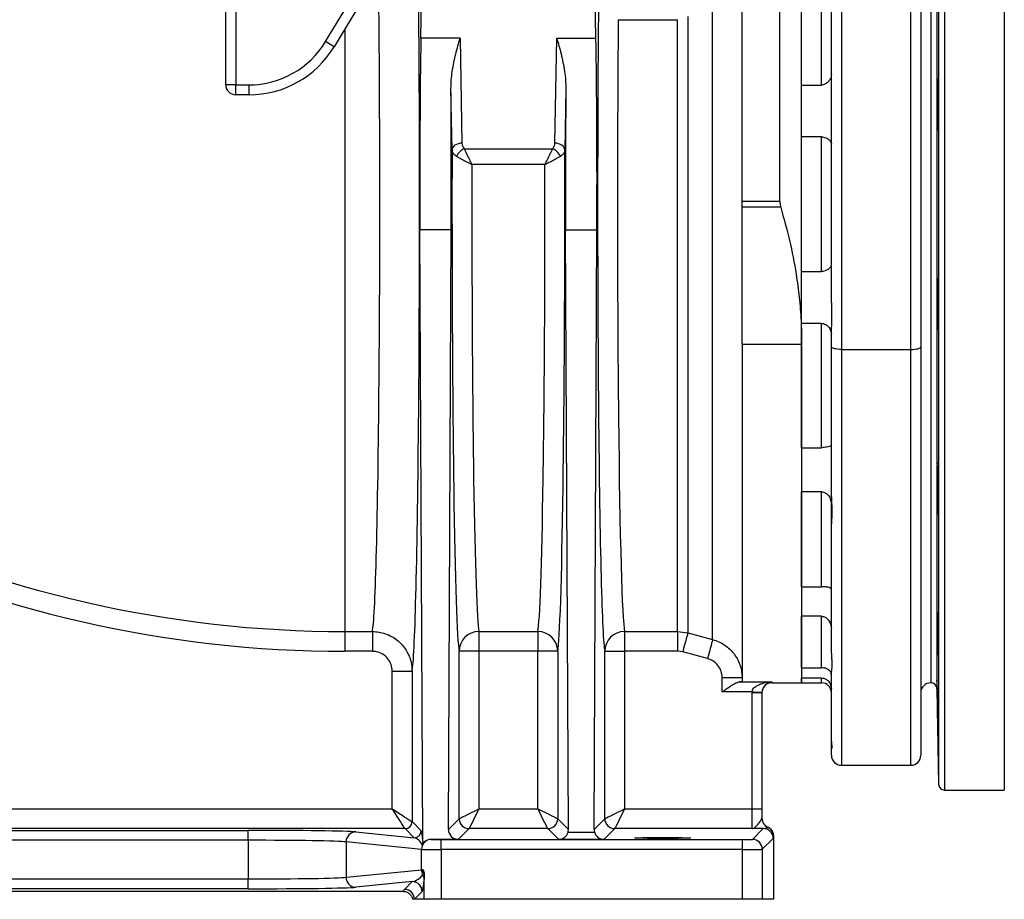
# Model space of a CAD drawing. Header units: millimetres. Extents: x 2510 to 14275, y 2068 to 15413.
# Tile 2 of 13: x 5016 to 7496, y 2068 to 4283. Entities that reach past the tile are written whole.
import ezdxf

# ---------------------------------------------------------------- set-up
doc = ezdxf.new("R2010")
doc.units = ezdxf.units.MM
doc.header["$LTSCALE"] = 5

msp = doc.modelspace()

# ---------------------------------------------------------------- linework, layer by layer
at = {"color": 8, "linetype": 'Continuous', "lineweight": 25}
for p, q in [((7345.1, 5293.3), (7345.1, 2343.3)), ((7495.6, 5293.3), (7495.6, 2343.3)), ((7330.1, 5278.6), (7330.1, 2358)), ((7325.9, 5038), (7325.9, 2598.6)), ((5835.3, 4260.6), (5835.3, 2742.5)), ((7085.3, 3452.7), (7085.3, 2405.8)), ((7260.3, 2405.8), (7260.3, 3452.7)), ((6910.3, 2615.6), (6910.3, 2613.3)), ((7035.3, 2613.3), (7035.3, 2625.3))]:
    msp.add_line(p, q, dxfattribs=at)
at = {"color": 7, "linetype": 'Continuous', "lineweight": 25}
for p, q in [((5535.3, 4118.8), (5535.3, 5043.3)), ((5560.3, 5043.3), (5560.3, 4118.8)), ((7310.3, 5023.3), (7310.3, 2613.3)), ((6930.3, 3826), (6930.3, 4803.9)), ((6985.3, 3466.2), (6985.3, 4741.9)), ((7260.3, 3452.7), (7260.3, 4702.1)), ((7285.3, 4708.6), (7285.3, 3459.2)), ((6467.4, 4236.4), (6460.8, 4614)), ((6835.3, 3826), (6835.3, 4616.4)), ((5786.4, 4227.7), (5955.6, 4509.3)), ((5977, 4496.4), (5807.8, 4214.8)), ((7060.3, 3571), (7060.3, 4509.6)), ((7085.3, 4503.1), (7085.3, 3452.7)), ((6985.3, 4118.4), (6985.3, 4431.3)), ((7035.3, 4118.4), (7035.3, 4431.3)), ((6026.5, 4236.4), (6029.2, 4390.3)), ((6761.2, 2722.3), (6761.2, 4327.9)), ((6698.8, 4290.7), (6698.8, 2739.1)), ((6523.5, 4282.8), (6672.9, 4282.8)), ((6672.9, 2742.5), (6672.9, 4282.8)), ((6125.4, 4236.4), (6026.5, 4236.4)), ((6125.4, 4236.4), (6130, 3972)), ((6363.9, 3972), (6368.5, 4236.4)), ((6368.5, 4236.4), (6467.4, 4236.4)), ((5560.3, 4118.8), (5535.3, 4118.8)), ((5560.3, 4118.8), (5593.9, 4118.8)), ((5560.3, 4093.8), (5560.3, 4118.8)), ((5593.9, 4093.8), (5593.9, 4118.8)), ((6985.3, 4118.4), (7035.3, 4118.4)), ((5593.9, 4093.8), (5560.3, 4093.8)), ((6105, 3954.3), (6102.3, 4109.3)), ((6391.6, 4109.3), (6388.9, 3954.3)), ((7035.3, 3987.7), (6985.3, 3987.7)), ((6985.3, 3649), (6985.3, 3987.7)), ((7035.3, 3649), (7035.3, 3987.7)), ((6135.6, 3958.1), (6358.3, 3958.1)), ((6339, 3918.1), (6154.9, 3918.1)), ((6835.3, 3826), (6930.3, 3826)), ((6835.3, 3811.1), (6835.3, 3826)), ((6932.5, 3811.1), (6835.3, 3811.1)), ((6835.3, 3466.2), (6835.3, 3811.1)), ((6103, 3753.5), (6024.2, 3753.5)), ((6031.4, 2214), (6024.2, 3753.5)), ((6095.9, 2244.3), (6103, 3753.5)), ((6391, 3753.5), (6469.7, 3753.5)), ((6398, 2244.3), (6391, 3753.5)), ((6462.6, 2244.3), (6469.7, 3753.5)), ((6985.3, 3649), (7035.3, 3649)), ((7035.3, 3518.2), (6985.3, 3518.2)), ((6985.3, 3205.3), (6985.3, 3518.2)), ((7035.3, 3205.3), (7035.3, 3518.2)), ((7060.3, 3459.2), (7060.3, 3510)), ((6835.3, 3466.2), (6985.3, 3466.2)), ((6835.3, 3466.2), (6835.3, 2617.5)), ((6985.3, 3466.2), (6985.3, 2613.3)), ((7060.3, 3081.8), (7060.3, 3459.2)), ((7085.3, 3452.7), (7260.3, 3452.7)), ((7285.3, 3459.2), (7285.3, 2430.8)), ((6985.3, 3205.3), (7035.3, 3205.3)), ((7035.3, 3094.5), (6985.3, 3094.5)), ((6985.3, 2855), (6985.3, 3094.5)), ((7035.3, 2855), (7035.3, 3094.5)), ((7060.3, 3013.7), (7060.3, 3063)), ((7060.3, 2687.9), (7060.3, 3013.7)), ((6985.3, 2855), (7035.3, 2855)), ((7035.3, 2780.9), (6985.3, 2780.9)), ((6985.3, 2651.3), (6985.3, 2780.9)), ((7035.3, 2651.3), (7035.3, 2780.9)), ((5835.3, 2742.5), (5904.4, 2742.5)), ((5835.3, 2742.5), (5835.3, 2692.7)), ((5904.4, 2742.5), (5904.4, 2692.7)), ((6172.8, 2742.5), (6321.1, 2742.5)), ((6172.8, 2742.5), (6172.8, 2692.7)), ((6321.1, 2742.5), (6321.1, 2692.7)), ((6539.6, 2742.5), (6672.9, 2742.5)), ((6539.6, 2742.5), (6539.6, 2692.7)), ((6672.9, 2742.5), (6698.8, 2739.1)), ((6672.9, 2742.5), (6672.9, 2692.7)), ((6698.8, 2739.1), (6761.2, 2722.3)), ((5904.4, 2692.7), (5835.3, 2692.7)), ((6122.8, 2271.2), (6122.8, 2692.7)), ((6172.8, 2692.7), (6122.8, 2692.7)), ((6172.8, 2692.7), (6172.8, 2296.2)), ((6321.1, 2692.7), (6172.8, 2692.7)), ((6371.1, 2692.7), (6321.1, 2692.7)), ((6321.1, 2296.2), (6321.1, 2692.7)), ((6371.1, 2692.7), (6371.1, 2271.2)), ((6489.6, 2271.2), (6489.6, 2692.7)), ((6489.6, 2692.7), (6539.6, 2692.7)), ((6539.6, 2692.7), (6539.6, 2296.2)), ((6672.9, 2692.7), (6539.6, 2692.7)), ((6685.8, 2691), (6672.9, 2692.7)), ((6748.3, 2674.2), (6685.8, 2691)), ((5954.3, 2642.6), (6004.3, 2642.6)), ((5954.3, 2296.2), (5954.3, 2642.6)), ((6004.3, 2642.6), (6004.3, 2263.8)), ((6985.3, 2651.3), (7035.3, 2651.3)), ((7060.3, 2466.1), (7060.3, 2642.4)), ((6835.3, 2625.8), (6785.3, 2625.8)), ((6785.3, 2590.6), (6785.3, 2625.8)), ((6827.7, 2615.6), (6910.3, 2615.6)), ((6910.3, 2613.3), (6985.3, 2613.3)), ((7035.3, 2625.3), (6985.3, 2625.3)), ((6985.3, 2613.3), (6985.3, 2625.3)), ((6985.3, 2613.3), (7035.3, 2613.3)), ((6860.4, 2590.6), (6785.3, 2590.6)), ((6860.3, 2588.6), (6860.4, 2590.6)), ((6860.3, 2296.2), (6860.3, 2588.6)), ((6860.3, 2588.6), (6885.3, 2588.6)), ((6885.4, 2589.6), (6885.3, 2588.6)), ((6885.3, 2588.6), (6885.3, 2296.2)), ((7325.9, 2598.6), (7330.1, 2358)), ((7060.3, 2450.1), (7060.3, 2466.1)), ((7060.3, 2430.8), (7060.3, 2450.1)), ((7085.3, 2405.8), (7260.3, 2405.8)), ((7345.1, 2343.3), (7495.6, 2343.3)), ((3220.8, 2296.2), (5954.3, 2296.2)), ((6172.8, 2296.2), (6321.1, 2296.2)), ((6539.6, 2296.2), (6860.3, 2296.2)), ((6860.3, 2246.3), (6860.3, 2296.2)), ((6860.3, 2296.2), (6885.3, 2296.2)), ((6885.3, 2296.2), (6885.3, 2272.5)), ((6004.3, 2263.8), (6027.2, 2240.8)), ((6095.9, 2244.3), (6122.8, 2271.2)), ((6371.1, 2271.2), (6398, 2244.3)), ((6462.6, 2244.3), (6489.6, 2271.2)), ((5986.8, 2246.3), (3196, 2246.3)), ((4128.7, 2241.9), (5591.9, 2241.9)), ((5591.9, 2216.9), (5591.9, 2241.9)), ((5862.8, 2237.9), (6009.7, 2223.3)), ((6009.7, 2223.3), (5986.8, 2246.3)), ((6147.8, 2246.3), (6120.8, 2219.2)), ((6346.1, 2246.3), (6147.8, 2246.3)), ((6373.5, 2218.9), (6346.1, 2246.3)), ((6397.1, 2237.4), (6463.6, 2237.4)), ((6514.6, 2246.3), (6487.2, 2218.9)), ((6860.3, 2246.3), (6514.6, 2246.3)), ((6861.2, 2219.2), (6888.7, 2246.7)), ((5591.9, 2216.9), (4128.7, 2216.9)), ((5591.9, 2216.9), (5591.9, 2119.7)), ((6028.1, 2194.1), (5838.1, 2212.9)), ((5838.1, 2212.9), (5838.1, 2123.7)), ((6051.8, 2219.2), (6052.7, 2219.1)), ((6120.8, 2219.2), (6051.8, 2219.2)), ((6077.3, 2193.7), (6077.3, 2218.7)), ((6077.3, 2218.7), (6836.2, 2218.7)), ((6487.2, 2218.9), (6373.5, 2218.9)), ((6836.2, 2193.7), (6836.2, 2218.7)), ((6913.7, 2221.7), (6886.2, 2194.2)), ((6915, 2068.3), (6915, 2227.3)), ((6028.1, 2142.5), (6028.1, 2194.1)), ((6836.2, 2193.7), (6077.3, 2193.7)), ((6077.3, 2193.7), (6077.3, 2068.3)), ((6836.2, 2068.3), (6836.2, 2193.7)), ((6886.2, 2194.2), (6886.2, 2068.3)), ((5838.1, 2123.7), (6028.1, 2142.5)), ((4128.7, 2119.7), (5591.9, 2119.7)), ((5591.9, 2094.8), (5591.9, 2119.7)), ((6004.8, 2112.8), (5862.8, 2098.7)), ((5985.3, 2093.3), (6004.8, 2112.8)), ((6034.9, 2068.3), (6034.9, 2127.2)), ((3739.6, 2088.6), (5981.1, 2088.6)), ((5591.9, 2094.8), (4128.7, 2094.8)), ((6029.8, 2087.8), (6010.3, 2068.3)), ((6010.3, 2068.3), (6005.7, 2068.3)), ((6034.9, 2068.3), (6010.3, 2068.3)), ((6077.3, 2068.3), (6034.9, 2068.3)), ((6836.2, 2068.3), (6077.3, 2068.3)), ((6886.2, 2068.3), (6836.2, 2068.3)), ((6915, 2068.3), (6886.2, 2068.3))]:
    msp.add_line(p, q, dxfattribs=at)
at = {"color": 7, "linetype": 'Continuous', "lineweight": 25, "flags": 128}
for points in [[(5807.8, 4214.8), (5807.5, 4215), (5806.3, 4215.7), (5804.3, 4216.9), (5801.7, 4218.5), (5798.4, 4220.4), (5794.7, 4222.7), (5790.6, 4225.1), (5786.4, 4227.7)], [(6130, 3972), (6125.2, 3971.6), (6120.5, 3970.6), (6116.2, 3968.9), (6112.4, 3966.7), (6109.3, 3964.1), (6107, 3961), (6105.5, 3957.7), (6105, 3954.3)], [(6388.9, 3954.3), (6388.4, 3957.7), (6386.9, 3961), (6384.6, 3964.1), (6381.5, 3966.7), (6377.7, 3968.9), (6373.4, 3970.6), (6368.8, 3971.6), (6363.9, 3972)], [(7085.3, 3452.7), (7080.5, 3452.9), (7075.8, 3453.2), (7071.4, 3453.8), (7067.7, 3454.6), (7064.6, 3455.6), (7062.2, 3456.7), (7060.8, 3457.9), (7060.3, 3459.2)], [(7260.3, 3452.7), (7265.2, 3452.9), (7269.9, 3453.2), (7274.2, 3453.8), (7278, 3454.6), (7281.1, 3455.6), (7283.4, 3456.7), (7284.9, 3457.9), (7285.3, 3459.2)], [(6698.8, 2739.1), (6698.3, 2737.6), (6697.5, 2734.4), (6696.2, 2729.7), (6694.6, 2723.7), (6692.7, 2716.6), (6690.5, 2708.6), (6688.2, 2699.9), (6685.8, 2691)], [(6761.2, 2722.3), (6760.8, 2720.8), (6759.9, 2717.6), (6758.7, 2712.9), (6757.1, 2706.9), (6755.1, 2699.8), (6753, 2691.8), (6750.7, 2683.2), (6748.3, 2674.2)], [(6860.4, 2590.6), (6865.3, 2590.4), (6869.9, 2590.2), (6874.3, 2590), (6878, 2589.9), (6881.1, 2589.8), (6883.5, 2589.7), (6884.9, 2589.6), (6885.4, 2589.6)], [(5954.3, 2296.2), (5962.9, 2290.7), (5971.3, 2285.2), (5979.1, 2280.2), (5986.2, 2275.5), (5992.3, 2271.6), (5997.4, 2268.3), (6001.1, 2265.9), (6003.4, 2264.3), (6004.3, 2263.8)], [(5986.8, 2246.3), (5986.3, 2247.1), (5984.7, 2249.5), (5982.3, 2253.2), (5979, 2258.3), (5975, 2264.4), (5970.4, 2271.5), (5965.3, 2279.3), (5959.9, 2287.7), (5954.3, 2296.2)], [(6122.8, 2271.2), (6124, 2271.8), (6126.9, 2273.3), (6131.6, 2275.6), (6137.8, 2278.7), (6145.3, 2282.5), (6153.9, 2286.8), (6163.2, 2291.4), (6172.8, 2296.2)], [(6172.8, 2296.2), (6168, 2286.6), (6163.4, 2277.3), (6159.1, 2268.7), (6155.3, 2261.2), (6152.2, 2255), (6149.9, 2250.3), (6148.4, 2247.4), (6147.8, 2246.3)], [(6321.1, 2296.2), (6330.7, 2291.4), (6340, 2286.8), (6348.6, 2282.5), (6356.1, 2278.7), (6362.4, 2275.6), (6367, 2273.3), (6370, 2271.8), (6371.1, 2271.2)], [(6346.1, 2246.3), (6345.5, 2247.4), (6344.1, 2250.3), (6341.7, 2255), (6338.6, 2261.2), (6334.8, 2268.7), (6330.6, 2277.3), (6325.9, 2286.6), (6321.1, 2296.2)], [(6489.6, 2271.2), (6490.7, 2271.8), (6493.6, 2273.3), (6498.3, 2275.6), (6504.5, 2278.7), (6512.1, 2282.5), (6520.7, 2286.8), (6529.9, 2291.4), (6539.6, 2296.2)], [(6539.6, 2296.2), (6534.8, 2286.6), (6530.1, 2277.3), (6525.8, 2268.7), (6522.1, 2261.2), (6518.9, 2255), (6516.6, 2250.3), (6515.1, 2247.4), (6514.6, 2246.3)]]:
    msp.add_lwpolyline(points, dxfattribs=at)
at = {"color": 7, "linetype": 'Continuous', "lineweight": 25}
for centre, radius, start, end in [((5593.9, 4343.3), 224.6, 270, 329), ((5593.9, 4343.3), 249.6, 270, 329), ((5560.3, 4118.8), 25, 180, 270), ((6151.8, 3922.6), 39, 114.4496, 155.5495), ((6342.2, 3922.6), 39, 24.4484, 65.5525), ((5835.3, 5668.3), 2925.8, 218.7926, 270), ((5835.3, 5668.3), 2975.6, 218.7926, 270), ((6172.8, 2692.6), 50, 89.9949, 179.7885), ((6321.1, 2692.6), 50, 0.2118, 90.0052), ((6539.6, 2692.6), 50, 89.9953, 179.7877), ((6910.3, 2588.3), 25, 90, 180), ((7035.3, 2588.3), 25, 0, 90), ((7310.3, 2588.3), 25, 90, 180), ((7310.9, 2598.3), 15, 1, 92.0879), ((7085.3, 2430.8), 25, 180, 270), ((7260.3, 2430.8), 25, 270, 0), ((7345.1, 2358.3), 15, 181, 270), ((5986.8, 2263.8), 17.5, 270.0237, 359.9763), ((6147.9, 2271.3), 25, 180.02, 269.98), ((6346.1, 2271.3), 25, 270.0211, 359.9796), ((6514.6, 2271.3), 25, 180.0207, 269.9793), ((6910.3, 2272.5), 25, 180.0023, 245.3972), ((5863, 2213), 24.9, 90.6403, 180.2276), ((6009.7, 2240.9), 17.5, 270.021, 359.98), ((6888.7, 2221.6), 25, 0.0208, 89.9792), ((6889.5, 2227), 25, 0.0088, 65.3786), ((6053, 2194.2), 24.9, 90.6403, 180.2283), ((6861.2, 2194.2), 25, 0.0201, 89.9799), ((6053.4, 2142.6), 25.3, 180.1585, 208.7388), ((5863, 2123.6), 24.9, 179.773, 269.359), ((6004.8, 2087.8), 25, 0.0205, 89.9802), ((6011.4, 2118.1), 23.3, 0.3893, 31.8176), ((5985.3, 2068.3), 25, 0.0197, 89.9803)]:
    msp.add_arc(centre, radius, start, end, dxfattribs=at)
at = {"color": 8, "linetype": 'Continuous', "lineweight": 25}
msp.add_ellipse((5902.6, 3818.3), major_axis=(0, 1080), ratio=0.019071, start_param=3.230204, end_param=5.282692, dxfattribs=at)
at = {"color": 7, "linetype": 'Continuous', "lineweight": 25}
for centre, major_axis, ratio, start_param, end_param in [((6002.6, 3818.3), (0, 1180), 0.017455, 3.227182, 5.218907), ((6491.3, 3818.3), (0, 1130), 0.017455, 1.042375, 3.052981), ((6541.3, 3818.3), (0, 1080), 0.018263, 1.126185, 3.052981), ((6032.7, 3882.9), (0, 500), 0.017455, 0.785398, 1.832558), ((6461.3, 3882.9), (0, 500), 0.017455, 4.450628, 5.497787), ((6094.5, 3882.9), (0, 500), 0.017455, 4.450628, 5.182209), ((6399.4, 3882.9), (0, 500), 0.017455, 1.100977, 1.832558), ((6124.6, 3818.3), (0, 1130), 0.017455, 1.450154, 3.052981), ((6369.3, 3818.3), (0, 1130), 0.017455, 3.230204, 4.833031), ((6174.6, 3818.3), (0, 1080), 0.018263, 1.478229, 3.052981), ((6319.3, 3818.3), (0, 1080), 0.018263, 3.230204, 4.804956), ((6910.3, 2273), (0, 25), 0.999848, 1.570796, 2.723011), ((5591.9, 2237.1), (275, 0), 0.017455, 0.174533, 1.570796), ((6027.2, 2198.4), (-0.5, 42.8), 0.110233, 5.085238, 6.170726), ((6120.9, 2244.3), (10, 23.1), 0.993176, 1.978243, 3.548735), ((6373.5, 2243.9), (9.6, 23.2), 0.975619, 3.543095, 4.834676), ((6373, 2244.3), (-10, 23.1), 0.993176, 4.026032, 4.304942), ((6487.6, 2244.3), (10, 23.1), 0.993176, 1.978243, 2.257153), ((6487.2, 2243.9), (-9.6, 23.2), 0.975619, 1.448509, 2.740091), ((6910.3, 2293.3), (23.1, 55.8), 0.171628, 3.890033, 3.900937), ((5591.9, 2212.1), (250, 0), 0.019201, 0.174533, 1.570796), ((6009.7, 2198.4), (-11.4, 23.8), 0.789109, 4.607701, 5.734648), ((6053.1, 2194.1), (20.3, -16.1), 0.950168, 2.265623, 3.39257), ((6077.3, 2219.2), (25, 0), 0.017455, 3.316126, 4.712389), ((6836.2, 2219.2), (25, 0), 0.017455, 4.712389, 6.265732), ((6935.3, 2293.3), (42.5, 68.8), 0.381992, 3.729237, 3.740156), ((6077.3, 2194.2), (50, 0), 0.008728, 3.316126, 4.712389), ((6836.2, 2194.2), (50, 0), 0.008728, 4.712389, 6.265732), ((6077.3, 2142.4), (50, 0), 0.008728, 2.68304, 2.96706), ((5591.9, 2124.5), (250, 0), 0.019201, 4.712389, 6.108652), ((6004.8, 2137.8), (28.3, 13.9), 0.760074, 4.356358, 5.418044), ((6029.8, 2137.8), (0.6, 50.3), 0.110233, 3.254052, 4.315738), ((5591.9, 2099.6), (275, 0), 0.017455, 4.712389, 6.108652)]:
    msp.add_ellipse(centre, major_axis=major_axis, ratio=ratio, start_param=start_param, end_param=end_param, dxfattribs=at)
msp.add_ellipse((6635.3, 2222.7), major_axis=(70, 0), ratio=0.017455, dxfattribs=at)
for points, knots in [([(6102.3, 4109.3), (6102.5, 4116.6), (6102.8, 4131.5), (6105.5, 4153.4), (6109.4, 4175.1), (6115.9, 4203.6), (6121.6, 4223.6), (6125.4, 4236.4), (6125.4, 4236.4)], [0, 0, 0, 0, 0.156713, 0.314578, 0.484301, 0.654052, 0.998019, 1, 1, 1, 1]), ([(6368.5, 4236.4), (6368.6, 4236.4), (6372.3, 4223.8), (6378, 4203.8), (6384.5, 4175.4), (6388.4, 4153.5), (6391.1, 4131.5), (6391.5, 4116.7), (6391.6, 4109.3)], [0, 0, 0, 0, 0.0019806, 0.3415272, 0.5134894, 0.6854236, 0.8422228, 1, 1, 1, 1]), ([(7060.3, 4144.7), (7060.1, 4142.5), (7059.6, 4137.5), (7055.4, 4129.8), (7049.3, 4123.3), (7042.6, 4119.5), (7038, 4118.4), (7035.7, 4118.4), (7035.3, 4118.4)], [0, 0, 0, 0, 0.20026, 0.453765, 0.686141, 0.846004, 0.977486, 1, 1, 1, 1]), ([(7327.7, 4023.5), (7327.7, 4020.5), (7327.6, 4017.8), (7327.5, 4014.3), (7327.5, 4013.2), (7327.4, 4011.2), (7327.3, 4010.2), (7327.2, 4007.8), (7327.2, 4006.6), (7327.1, 4005.3), (7327, 4005), (7326.9, 4004.6), (7326.9, 4004.5), (7326.8, 4004.5), (7326.7, 4004.9), (7326.6, 4006.1), (7326.6, 4006.7), (7326.5, 4007.9), (7326.5, 4009.3), (7326.4, 4011.1), (7326.3, 4013.1), (7326.3, 4014.2), (7326.2, 4017.8), (7326.2, 4020.5), (7326.1, 4025), (7326.1, 4026.6), (7326.1, 4029.9), (7326, 4031.6), (7326, 4036.9), (7326, 4040.6), (7325.9, 4046.5), (7325.9, 4048.6), (7325.9, 4052.6), (7325.9, 4054.7), (7325.9, 4060.9), (7325.9, 4065.2), (7326, 4073.7), (7326, 4078), (7326, 4084.2), (7326.1, 4086.3), (7326.1, 4090.3), (7326.1, 4092.4), (7326.2, 4098.3), (7326.2, 4102), (7326.3, 4107.3), (7326.3, 4109), (7326.4, 4112.4), (7326.4, 4113.9), (7326.5, 4118.4), (7326.6, 4121.1), (7326.7, 4124.7), (7326.7, 4125.8), (7326.8, 4127.8), (7326.9, 4129.6), (7326.9, 4131), (7327, 4132.3), (7327.1, 4132.8), (7327.2, 4134.1), (7327.2, 4134.5), (7327.3, 4134.5), (7327.4, 4134.4), (7327.5, 4134), (7327.5, 4133.7), (7327.6, 4132.4), (7327.7, 4131.2), (7327.7, 4128.8), (7327.8, 4127.8), (7327.8, 4125.8), (7327.9, 4124.7), (7327.9, 4121.2), (7328, 4118.5), (7328, 4114), (7328.1, 4112.4), (7328.1, 4109.1), (7328.1, 4105.7), (7328.1, 4102.1), (7328.2, 4098.3), (7328.2, 4096.4), (7328.2, 4090.5), (7328.2, 4086.4), (7328.2, 4078.1), (7328.2, 4073.8), (7328.2, 4065.3), (7328.1, 4061.1), (7328.1, 4054.8), (7328.1, 4052.7), (7328.1, 4048.6), (7328, 4044.6), (7328, 4040.8), (7327.9, 4037.1), (7327.9, 4035.2), (7327.8, 4029.9), (7327.8, 4026.6), (7327.7, 4023.5)], [0, 0, 0, 0, 0.03125, 0.03125, 0.046875, 0.046875, 0.0625, 0.0625, 0.09375, 0.09375, 0.109375, 0.109375, 0.125, 0.125, 0.15625, 0.15625, 0.171875, 0.171875, 0.1875, 0.203125, 0.203125, 0.21875, 0.21875, 0.25, 0.25, 0.265625, 0.265625, 0.28125, 0.28125, 0.3125, 0.3125, 0.328125, 0.328125, 0.34375, 0.34375, 0.375, 0.375, 0.40625, 0.40625, 0.421875, 0.421875, 0.4375, 0.4375, 0.46875, 0.46875, 0.484375, 0.484375, 0.5, 0.5, 0.53125, 0.53125, 0.546875, 0.546875, 0.5625, 0.578125, 0.578125, 0.59375, 0.59375, 0.625, 0.625, 0.640625, 0.640625, 0.65625, 0.65625, 0.6875, 0.6875, 0.703125, 0.703125, 0.71875, 0.71875, 0.75, 0.75, 0.765625, 0.765625, 0.78125, 0.796875, 0.796875, 0.8125, 0.8125, 0.84375, 0.84375, 0.875, 0.875, 0.90625, 0.90625, 0.921875, 0.921875, 0.9375, 0.953125, 0.953125, 0.96875, 0.96875, 1, 1, 1, 1]), ([(6130, 3972), (6130.4, 3969), (6131, 3964.1), (6134.3, 3959.8), (6135.6, 3958.1)], [0, 0, 0, 0, 0.615261, 1, 1, 1, 1]), ([(6358.3, 3958.1), (6360.2, 3960.2), (6361.5, 3962.4), (6362.9, 3965.9), (6363.3, 3967.1), (6363.8, 3969.5), (6363.9, 3970.8), (6363.9, 3972)], [0, 0, 0, 0, 0.5, 0.5, 0.75, 0.75, 1, 1, 1, 1]), ([(7035.3, 3987.7), (7037, 3987.6), (7040.8, 3987.3), (7047, 3985.3), (7053.6, 3981.2), (7059.1, 3975.7), (7059.9, 3972.3), (7060.3, 3970.6)], [0, 0, 0, 0, 0.110947, 0.252182, 0.460637, 0.732547, 1, 1, 1, 1]), ([(6116.2, 3938.7), (6113, 3941.2), (6106.6, 3946), (6105.5, 3951.6), (6105, 3954.3)], [0, 0, 0, 0, 0.5175, 1, 1, 1, 1]), ([(6135.6, 3958.1), (6136.6, 3955.8), (6138.7, 3951.3), (6143.1, 3942.1), (6147.5, 3933), (6151.2, 3925.6), (6152.9, 3922.1), (6153.9, 3920.3), (6154.4, 3919.3), (6154.6, 3918.7), (6154.8, 3918.5), (6154.9, 3918.3), (6154.9, 3918.2), (6154.9, 3918.2), (6154.9, 3918.1)], [0, 0, 0, 0, 0.2009535, 0.4020331, 0.7094533, 0.8474026, 0.9185436, 0.9563333, 0.97656, 0.9874109, 0.9932416, 0.9963667, 0.997903, 1, 1, 1, 1]), ([(6339, 3918.1), (6339, 3918.2), (6339, 3918.2), (6339.1, 3918.3), (6339.2, 3918.5), (6339.3, 3918.7), (6339.6, 3919.3), (6340.1, 3920.3), (6341, 3922.1), (6342.8, 3925.6), (6346.4, 3933), (6350.8, 3942.1), (6355.2, 3951.3), (6357.3, 3955.8), (6358.3, 3958.1)], [0, 0, 0, 0, 0.002097, 0.00363, 0.006758, 0.012584, 0.023437, 0.043664, 0.081451, 0.152595, 0.290545, 0.597967, 0.799045, 1, 1, 1, 1]), ([(6388.9, 3954.3), (6388.3, 3951.2), (6387.1, 3945.6), (6380.6, 3940.9), (6377.7, 3938.7)], [0, 0, 0, 0, 0.5459599, 1, 1, 1, 1]), ([(6154.9, 3918.1), (6154.9, 3918.2), (6154.9, 3918.2), (6154.8, 3918.2), (6154.6, 3918.3), (6154.3, 3918.5), (6153.7, 3918.7), (6152.7, 3919.2), (6150.8, 3920.2), (6147.1, 3922), (6139.7, 3925.7), (6130.9, 3930.3), (6122.3, 3935.1), (6118.3, 3937.5), (6116.2, 3938.7)], [0, 0, 0, 0, 0.002106, 0.003869, 0.007174, 0.013302, 0.024664, 0.045754, 0.084978, 0.158445, 0.299767, 0.605348, 0.802727, 1, 1, 1, 1]), ([(6377.7, 3938.7), (6375.7, 3937.5), (6371.6, 3935.1), (6363, 3930.3), (6354.2, 3925.7), (6346.8, 3922), (6343.2, 3920.2), (6341.2, 3919.2), (6340.2, 3918.7), (6339.6, 3918.5), (6339.3, 3918.3), (6339.2, 3918.2), (6339.1, 3918.2), (6339, 3918.2), (6339, 3918.1)], [0, 0, 0, 0, 0.197271, 0.394652, 0.700235, 0.841565, 0.915032, 0.954251, 0.975336, 0.986703, 0.992831, 0.996137, 0.997899, 1, 1, 1, 1]), ([(6930.3, 3826), (6930.6, 3821.8), (6930.9, 3816.6), (6932.3, 3811.9), (6932.5, 3811.1)], [0, 0, 0, 0, 0.824448, 1, 1, 1, 1]), ([(6932.5, 3811.1), (6940.3, 3783.2), (6956, 3727.4), (6970.6, 3651.3), (6979.6, 3583.7), (6984.4, 3525), (6985, 3485.8), (6985.3, 3466.2)], [0, 0, 0, 0, 0.247617, 0.495204, 0.66344, 0.831775, 1, 1, 1, 1]), ([(7060.3, 3666), (7060, 3664.6), (7059.4, 3661.6), (7054.9, 3656.5), (7048.6, 3652.1), (7042, 3649.6), (7037.6, 3649), (7035.5, 3649), (7035.3, 3649)], [0, 0, 0, 0, 0.222272, 0.478831, 0.702807, 0.859056, 0.988672, 1, 1, 1, 1]), ([(7328, 3521.2), (7328, 3518.1), (7327.9, 3515.4), (7327.9, 3511.9), (7327.8, 3510.8), (7327.8, 3508.8), (7327.7, 3507.9), (7327.7, 3505.4), (7327.6, 3504.2), (7327.5, 3503), (7327.5, 3502.7), (7327.4, 3502.2), (7327.3, 3502.1), (7327.2, 3502.1), (7327.2, 3502.5), (7327.1, 3503.8), (7327, 3504.3), (7326.9, 3505.5), (7326.9, 3507), (7326.8, 3508.8), (7326.7, 3510.8), (7326.7, 3511.9), (7326.6, 3515.5), (7326.5, 3518.1), (7326.4, 3522.6), (7326.4, 3524.2), (7326.3, 3527.5), (7326.3, 3529.2), (7326.2, 3534.5), (7326.2, 3538.3), (7326.1, 3544.2), (7326.1, 3546.2), (7326.1, 3550.3), (7326, 3552.4), (7326, 3558.6), (7326, 3562.8), (7325.9, 3571.4), (7325.9, 3575.6), (7325.9, 3581.8), (7325.9, 3583.9), (7325.9, 3588), (7325.9, 3590), (7326, 3595.9), (7326, 3599.7), (7326, 3605), (7326.1, 3606.7), (7326.1, 3610), (7326.1, 3611.6), (7326.2, 3616.1), (7326.2, 3618.8), (7326.3, 3622.3), (7326.3, 3623.4), (7326.4, 3625.4), (7326.5, 3627.3), (7326.5, 3628.7), (7326.6, 3629.9), (7326.6, 3630.5), (7326.7, 3631.7), (7326.8, 3632.1), (7326.9, 3632.1), (7326.9, 3632), (7327, 3631.6), (7327.1, 3631.3), (7327.2, 3630.1), (7327.2, 3628.8), (7327.3, 3626.4), (7327.4, 3625.5), (7327.5, 3623.5), (7327.5, 3622.4), (7327.6, 3618.9), (7327.7, 3616.2), (7327.7, 3611.6), (7327.8, 3610), (7327.8, 3606.8), (7327.9, 3603.4), (7327.9, 3599.7), (7328, 3596), (7328, 3594), (7328.1, 3588.1), (7328.1, 3584.1), (7328.1, 3575.7), (7328.2, 3571.4), (7328.2, 3562.9), (7328.2, 3558.7), (7328.2, 3552.4), (7328.2, 3550.4), (7328.2, 3546.3), (7328.2, 3542.3), (7328.2, 3538.4), (7328.1, 3534.7), (7328.1, 3532.9), (7328.1, 3527.5), (7328.1, 3524.2), (7328, 3521.2)], [0, 0, 0, 0, 0.03125, 0.03125, 0.046875, 0.046875, 0.0625, 0.0625, 0.09375, 0.09375, 0.109375, 0.109375, 0.125, 0.125, 0.15625, 0.15625, 0.171875, 0.171875, 0.1875, 0.203125, 0.203125, 0.21875, 0.21875, 0.25, 0.25, 0.265625, 0.265625, 0.28125, 0.28125, 0.3125, 0.3125, 0.328125, 0.328125, 0.34375, 0.34375, 0.375, 0.375, 0.40625, 0.40625, 0.421875, 0.421875, 0.4375, 0.4375, 0.46875, 0.46875, 0.484375, 0.484375, 0.5, 0.5, 0.53125, 0.53125, 0.546875, 0.546875, 0.5625, 0.578125, 0.578125, 0.59375, 0.59375, 0.625, 0.625, 0.640625, 0.640625, 0.65625, 0.65625, 0.6875, 0.6875, 0.703125, 0.703125, 0.71875, 0.71875, 0.75, 0.75, 0.765625, 0.765625, 0.78125, 0.796875, 0.796875, 0.8125, 0.8125, 0.84375, 0.84375, 0.875, 0.875, 0.90625, 0.90625, 0.921875, 0.921875, 0.9375, 0.953125, 0.953125, 0.96875, 0.96875, 1, 1, 1, 1]), ([(7060.3, 3571), (7060.4, 3566.5), (7060.5, 3557.3), (7060.9, 3542.4), (7060.7, 3526.6), (7060.3, 3515.7), (7060.3, 3510.3), (7060.3, 3510)], [0, 0, 0, 0, 0.213131, 0.429805, 0.703605, 0.985111, 1, 1, 1, 1]), ([(7035.3, 3518.2), (7037, 3518.1), (7040.8, 3517.8), (7047, 3514.9), (7053.6, 3509.2), (7059.1, 3500.9), (7059.9, 3494.9), (7060.3, 3492)], [0, 0, 0, 0, 0.110947, 0.252182, 0.460636, 0.732547, 1, 1, 1, 1]), ([(7060.3, 3210.5), (7060.1, 3210.4), (7059.6, 3210.2), (7055.4, 3208.7), (7049.3, 3206.9), (7042.6, 3205.7), (7038, 3205.3), (7035.7, 3205.3), (7035.3, 3205.3)], [0, 0, 0, 0, 0.20026, 0.453766, 0.686143, 0.846005, 0.977486, 1, 1, 1, 1]), ([(7328.2, 3057.1), (7328.2, 3054.6), (7328.1, 3049.7), (7328.1, 3044.2), (7327.9, 3040.2), (7327.8, 3038.1), (7327.7, 3037.8), (7327.5, 3039.4), (7327.3, 3042.8), (7327.1, 3047.8), (7326.9, 3054.5), (7326.7, 3062.5), (7326.6, 3071.7), (7326.4, 3081.7), (7326.2, 3092.4), (7326.1, 3103.4), (7326, 3114.3), (7326, 3125), (7325.9, 3135), (7325.9, 3144.1), (7326, 3152), (7326, 3158.6), (7326.1, 3163.5), (7326.3, 3166.8), (7326.4, 3168.2), (7326.6, 3167.8), (7326.8, 3165.6), (7326.9, 3161.6), (7327.1, 3155.9), (7327.3, 3148.7), (7327.5, 3140.2), (7327.7, 3130.7), (7327.8, 3120.3), (7328, 3109.5), (7328.1, 3098.5), (7328.1, 3087.6), (7328.2, 3077.2), (7328.2, 3066.6), (7328.2, 3060.5), (7328.2, 3057.1)], [0, 0, 0, 0, 0.026844, 0.053688, 0.080532, 0.107376, 0.134222, 0.161068, 0.187919, 0.214769, 0.241621, 0.268474, 0.295328, 0.322181, 0.349033, 0.375884, 0.402732, 0.429579, 0.456423, 0.483266, 0.510107, 0.536948, 0.56379, 0.590632, 0.617477, 0.644323, 0.671172, 0.698022, 0.724875, 0.751727, 0.778581, 0.805434, 0.832286, 0.859138, 0.885986, 0.912834, 0.939679, 0.966523, 1, 1, 1, 1]), ([(7035.3, 3094.5), (7037, 3094.3), (7040.8, 3094), (7047, 3090.7), (7053.6, 3084.2), (7059.1, 3074.3), (7059.9, 3066.7), (7060.3, 3063)], [0, 0, 0, 0, 0.110946, 0.252181, 0.460635, 0.732546, 1, 1, 1, 1]), ([(7060.3, 3081.8), (7060.4, 3077.1), (7060.6, 3067.6), (7061.4, 3053.2), (7061.6, 3039), (7060.8, 3025.1), (7060.5, 3017.6), (7060.3, 3013.7)], [0, 0, 0, 0, 0.173263, 0.349883, 0.556708, 0.769565, 1, 1, 1, 1]), ([(7060.3, 2847.6), (7060.1, 2848.6), (7059.6, 2851), (7055.4, 2853.2), (7049.3, 2854.4), (7042.6, 2854.9), (7038, 2854.9), (7035.7, 2855), (7035.3, 2855)], [0, 0, 0, 0, 0.20026, 0.453766, 0.686143, 0.846004, 0.977486, 1, 1, 1, 1]), ([(7328.2, 2701.8), (7328.2, 2699.4), (7328.2, 2694.5), (7328.2, 2688.9), (7328.2, 2685), (7328.1, 2682.9), (7328, 2682.6), (7327.9, 2684.1), (7327.7, 2687.5), (7327.6, 2692.6), (7327.4, 2699.2), (7327.2, 2707.3), (7327, 2716.4), (7326.8, 2726.5), (7326.6, 2737.2), (7326.4, 2748.1), (7326.3, 2759.1), (7326.2, 2769.7), (7326.1, 2779.7), (7326, 2788.9), (7325.9, 2796.8), (7325.9, 2803.4), (7326, 2808.3), (7326, 2811.6), (7326.1, 2813), (7326.2, 2812.6), (7326.4, 2810.4), (7326.5, 2806.4), (7326.7, 2800.7), (7326.9, 2793.5), (7327.1, 2785), (7327.3, 2775.5), (7327.4, 2765.1), (7327.6, 2754.3), (7327.8, 2743.3), (7327.9, 2732.4), (7328, 2722), (7328.1, 2711.4), (7328.2, 2705.3), (7328.2, 2701.8)], [0, 0, 0, 0, 0.026842, 0.053684, 0.080526, 0.107368, 0.134211, 0.161054, 0.1879, 0.214745, 0.241594, 0.268444, 0.295297, 0.322149, 0.349002, 0.375856, 0.402708, 0.42956, 0.456408, 0.483256, 0.510101, 0.536945, 0.563786, 0.590627, 0.617469, 0.64431, 0.671155, 0.698, 0.724848, 0.751697, 0.778549, 0.805402, 0.832256, 0.859109, 0.885961, 0.912814, 0.939662, 0.966511, 1, 1, 1, 1]), ([(7035.3, 2780.9), (7037, 2780.8), (7040.8, 2780.4), (7047, 2777.3), (7053.6, 2770.9), (7059.1, 2761), (7059.9, 2753), (7060.3, 2749)], [0, 0, 0, 0, 0.110946, 0.252182, 0.460633, 0.732543, 1, 1, 1, 1]), ([(5904.4, 2742.5), (5910, 2742.3), (5921.3, 2741.7), (5937.6, 2737.3), (5953.1, 2730.4), (5967.1, 2721), (5979.4, 2709.3), (5989.5, 2695.8), (5997.2, 2680.8), (6003, 2663), (6003.9, 2650), (6004.3, 2642.6)], [0, 0, 0, 0, 0.107369, 0.214738, 0.322109, 0.429476, 0.536868, 0.644259, 0.751731, 0.859202, 1, 1, 1, 1]), ([(5954.3, 2642.6), (5953.8, 2648.3), (5952.7, 2659.6), (5944, 2674.6), (5931.3, 2686), (5917.3, 2691.9), (5908, 2692.5), (5904.4, 2692.7)], [0, 0, 0, 0, 0.21575, 0.431524, 0.646787, 0.861215, 1, 1, 1, 1]), ([(7060.3, 2687.9), (7060.4, 2684), (7060.6, 2676.1), (7061.4, 2665.2), (7061.6, 2655.4), (7060.8, 2647.1), (7060.5, 2644), (7060.3, 2642.4)], [0, 0, 0, 0, 0.173265, 0.349885, 0.556711, 0.769566, 1, 1, 1, 1]), ([(6785.3, 2625.8), (6784.8, 2631.4), (6783.7, 2642.8), (6775, 2657.7), (6762.8, 2668.9), (6752.9, 2672.6), (6748.3, 2674.2)], [0, 0, 0, 0, 0.258739, 0.517492, 0.775858, 1, 1, 1, 1]), ([(7060.3, 2632.4), (7060.1, 2634.4), (7059.6, 2639), (7055.4, 2644.7), (7049.3, 2648.7), (7042.6, 2650.7), (7038, 2651.3), (7035.7, 2651.3), (7035.3, 2651.3)], [0, 0, 0, 0, 0.200259, 0.453764, 0.686143, 0.846004, 0.977486, 1, 1, 1, 1]), ([(6785.3, 2590.6), (6785.4, 2590.6), (6787, 2591.8), (6791.7, 2595.1), (6799.3, 2600.4), (6809.4, 2607.1), (6819.5, 2613.4), (6825.2, 2614.9), (6827.7, 2615.6)], [0, 0, 0, 0, 0.00175, 0.10549, 0.301027, 0.496361, 0.776137, 1, 1, 1, 1]), ([(6835.3, 2617.5), (6834.8, 2617), (6834, 2616.3), (6829.5, 2615.8), (6827.7, 2615.6)], [0, 0, 0, 0, 0.603273, 1, 1, 1, 1]), ([(6860.4, 2590.6), (6860.7, 2592.1), (6861.3, 2595.4), (6865.1, 2600.8), (6871.4, 2605.8), (6879.7, 2609.8), (6892.6, 2614), (6903, 2615.3), (6910.3, 2615.6), (6910.3, 2615.6)], [0, 0, 0, 0, 0.068702, 0.157014, 0.308114, 0.463421, 0.622312, 0.998434, 1, 1, 1, 1]), ([(6894.2, 2608.1), (6893, 2606.9), (6890.5, 2604.4), (6887.6, 2599.6), (6885.8, 2594.3), (6885.5, 2591), (6885.4, 2589.6)], [0, 0, 0, 0, 0.318027, 0.647837, 0.844038, 1, 1, 1, 1]), ([(7035.3, 2625.3), (7037, 2625.2), (7040.8, 2624.9), (7047, 2622.4), (7053.6, 2617.1), (7059.1, 2608.7), (7059.9, 2601.4), (7060.3, 2597.8)], [0, 0, 0, 0, 0.110947, 0.252183, 0.460638, 0.732546, 1, 1, 1, 1]), ([(7328, 2509.6), (7328, 2507.1), (7328.1, 2502.2), (7328.2, 2496.7), (7328.2, 2492.8), (7328.2, 2490.6), (7328.2, 2490.4), (7328.1, 2491.9), (7328, 2495.3), (7327.9, 2500.3), (7327.8, 2507), (7327.6, 2515), (7327.4, 2524.2), (7327.2, 2534.2), (7327.1, 2544.9), (7326.9, 2555.9), (7326.7, 2566.8), (7326.5, 2577.5), (7326.3, 2587.5), (7326.2, 2596.6), (7326.1, 2604.6), (7326, 2611.1), (7325.9, 2616.1), (7325.9, 2619.3), (7325.9, 2620.8), (7326, 2620.4), (7326.1, 2618.1), (7326.2, 2614.1), (7326.3, 2608.4), (7326.5, 2601.2), (7326.6, 2592.7), (7326.8, 2583.2), (7327, 2572.9), (7327.2, 2562.1), (7327.4, 2551.1), (7327.6, 2540.2), (7327.7, 2529.8), (7327.9, 2519.2), (7328, 2513), (7328, 2509.6)], [0, 0, 0, 0, 0.026843, 0.053686, 0.080529, 0.107372, 0.134214, 0.161056, 0.187899, 0.214741, 0.241586, 0.268431, 0.29528, 0.322129, 0.348981, 0.375833, 0.402686, 0.42954, 0.456393, 0.483245, 0.510094, 0.536943, 0.563787, 0.590632, 0.617474, 0.644315, 0.671157, 0.697998, 0.724842, 0.751686, 0.778534, 0.805382, 0.832234, 0.859086, 0.88594, 0.912794, 0.939646, 0.966498, 1, 1, 1, 1]), ([(7060.3, 2466.1), (7060.4, 2463.5), (7060.6, 2458.4), (7061.4, 2452.7), (7061.6, 2448.7), (7061.2, 2448.4), (7061, 2448.2)], [0, 0, 0, 0, 0.2306136, 0.4656947, 0.7409787, 1, 1, 1, 1]), ([(6860.3, 2246.3), (6860.3, 2246.3), (6861.2, 2246.3), (6864.2, 2246.9), (6870.1, 2251.1), (6877.5, 2259.6), (6883.7, 2267.6), (6884.9, 2271.1), (6885.3, 2272.5)], [0, 0, 0, 0, 0.001301, 0.094397, 0.34095, 0.591487, 0.841543, 1, 1, 1, 1]), ([(6888.7, 2246.7), (6883.5, 2246.6), (6876.4, 2246.5), (6866.6, 2246.3), (6862.4, 2246.3), (6860.4, 2246.3), (6860.3, 2246.3)], [0, 0, 0, 0, 0.5836713, 0.7904293, 0.9972515, 1, 1, 1, 1]), ([(6888.7, 2246.7), (6891.4, 2247.2), (6895.4, 2248), (6899.2, 2249.4), (6899.7, 2249.6), (6899.9, 2249.8)], [0, 0, 0, 0, 0.495485, 0.74802, 1, 1, 1, 1]), ([(6915, 2227.3), (6914.7, 2230.1), (6914.2, 2235.7), (6909.9, 2243.2), (6904.8, 2247.9), (6901.2, 2249.6), (6900.2, 2250.1)], [0, 0, 0, 0, 0.292673, 0.585346, 0.877996, 1, 1, 1, 1]), ([(6031.4, 2214), (6031.3, 2212.2), (6031.2, 2209.1), (6030.1, 2206.1), (6029.6, 2204.9)], [0, 0, 0, 0, 0.571145, 1, 1, 1, 1]), ([(6914.5, 2227), (6914.4, 2226.8), (6914.3, 2226.3), (6914, 2223.3), (6913.8, 2222.3), (6913.7, 2221.7)], [0, 0, 0, 0, 0.24994, 0.500484, 1, 1, 1, 1]), ([(6031.2, 2130.4), (6031.3, 2131), (6031.6, 2132.2), (6032.1, 2135.2), (6032.3, 2138.4), (6032.4, 2140.9), (6032.5, 2142.3), (6032.5, 2142.6)], [0, 0, 0, 0, 0.347075, 0.611364, 0.79363, 0.944296, 1, 1, 1, 1]), ([(6032.5, 2142.6), (6032.5, 2142.6), (6033.1, 2140.8), (6034.5, 2135.8), (6034.8, 2130.3), (6034.9, 2127.2)], [0, 0, 0, 0, 0.004285, 0.435623, 1, 1, 1, 1]), ([(6034.9, 2127.2), (6034.9, 2124.8), (6034.8, 2120.9), (6034.7, 2119), (6034.7, 2118.3)], [0, 0, 0, 0, 0.6189785, 1, 1, 1, 1]), ([(5981.1, 2088.6), (5981.3, 2088.9), (5982.6, 2090.5), (5984.1, 2092), (5985.3, 2093.3)], [0, 0, 0, 0, 0.186841, 1, 1, 1, 1]), ([(5981.1, 2088.6), (5984.2, 2088.3), (5990.1, 2087.7), (5997.6, 2082.9), (6003.3, 2076.4), (6004.9, 2071), (6005.7, 2068.3)], [0, 0, 0, 0, 0.267916, 0.511923, 0.755963, 1, 1, 1, 1])]:
    msp.add_open_spline(points, degree=3, knots=knots, dxfattribs=at)
at = {"color": 8, "linetype": 'Continuous', "lineweight": 25}
for points, knots in [([(6761.2, 2722.3), (6766.5, 2720.7), (6777.2, 2717.2), (6791.8, 2708.8), (6805, 2698.1), (6816.1, 2685.5), (6825.1, 2671), (6831, 2656), (6834.3, 2642.7), (6834.7, 2634.8), (6834.9, 2631.8)], [0, 0, 0, 0, 0.1330172, 0.2698934, 0.4029225, 0.5398041, 0.6729388, 0.8099289, 0.9278031, 1, 1, 1, 1]), ([(6910.3, 2615.6), (6910.3, 2615.6), (6906.4, 2615.1), (6901.1, 2613), (6895.7, 2609.8), (6894.3, 2608.2), (6894.2, 2608.1)], [0, 0, 0, 0, 0.002769, 0.717739, 0.979921, 1, 1, 1, 1])]:
    msp.add_open_spline(points, degree=3, knots=knots, dxfattribs=at)

doc.saveas('drawing.dxf')
